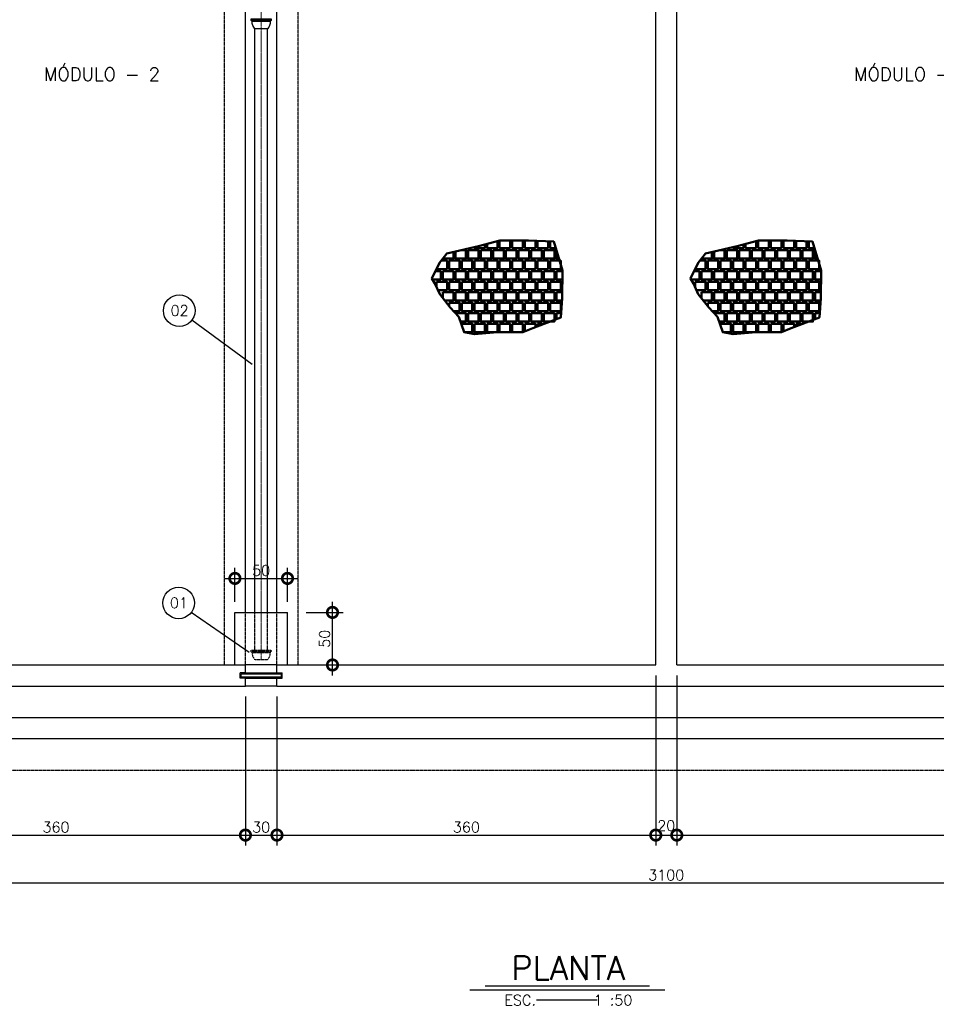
# Model space of a CAD drawing. Header units: millimetres. Extents: x 6229 to 11806, y 8925 to 11505.
# Tile 5 of 12: x 7752 to 8623, y 9293 to 10229. Entities that reach past the tile are written whole.
import ezdxf
from ezdxf.enums import TextEntityAlignment as Align

# ---------------------------------------------------------------- set-up
doc = ezdxf.new("R2010")
doc.units = ezdxf.units.MM
doc.header["$LTSCALE"] = 0.1
doc.header["$MEASUREMENT"] = 0
for name, pattern in [('DASHDOT', [25.4, 12.7, -6.35, 0, -6.35]), ('DASHED', [0.75, 0.5, -0.25]), ('HIDDEN', [9.525, 6.35, -3.175])]:
    doc.linetypes.add(name, pattern=pattern)
doc.layers.get('Defpoints').update_dxf_attribs({"color": 200})
for name, color, linetype, lineweight in [('BAR-EIXOS', 7, 'DASHDOT', 20), ('BAR-PECAS', 2, 'Continuous', 30), ('PAREDE4', 3, 'Continuous', 50)]:
    doc.layers.add(name, color=color, linetype=linetype, lineweight=lineweight)
for name, color, linetype in [('COTAS', 16, 'Continuous'), ('DIM', 7, 'Continuous'), ('ESTRUTURA', 6, 'Continuous'), ('LFINA', 3, 'Continuous'), ('LIMHATRA', 2, 'HIDDEN'), ('PAREDE', 6, 'Continuous'), ('RELAÇÀO', 2, 'Continuous'), ('TEXTO', 2, 'Continuous')]:
    doc.layers.add(name, color=color, linetype=linetype)
doc.styles.add('ROMAND', font='ROMANS.SHX', dxfattribs={"oblique": 15, "height": 800})
doc.styles.add('ROMANS', font='ROMANS.shx')
doc.dimstyles.new('DIM50', dxfattribs={"dimscale": 0, "dimtxt": 10, "dimasz": 20, "dimexe": 10, "dimexo": 10, "dimgap": 2.5, "dimtad": 1, "dimdec": 0, "dimtxsty": 'ROMANS', "dimblk": 'ARCHTICK', "dimblk1": 'DOTSMALL', "dimblk2": 'DOTSMALL', "dimsah": 1, "dimcen": 2.5, "dimdle": 10, "dimclrd": 7, "dimclre": 7, "dimclrt": 2, "dimazin": 0, "dimtfac": 1, "dimtdec": 0, "dimtmove": 2, "dimatfit": 3, "dimldrblk": 'ARCHTICK', "dimfxl": 0, "dimarcsym": 0})

# ---------------------------------------------------------------- blocks, each defined once
blk = doc.blocks.new('_DOTSMALL')
at = {"color": 0, "linetype": 'ByBlock', "const_width": 0.5}
blk.add_lwpolyline([(-0.0625, 0, 1), (0.0625, 0, 1)], format="xyb", close=True, dxfattribs=at)
blk = doc.blocks.new('*D15')
at = {"layer": 'Defpoints', "color": 0}
for p in [(9916.66, 9506.28), (6816.66, 9443.9), (9916.66, 9408.38)]:
    blk.add_point(p, dxfattribs=at)
at = {"layer": 'DIM', "color": 7, "lineweight": -2}
for p, q in [((9916.66, 9496.28), (9916.66, 9398.38)), ((6816.66, 9433.9), (6816.66, 9398.38)), ((6806.66, 9408.38), (9926.66, 9408.38))]:
    blk.add_line(p, q, dxfattribs=at)
at = {"layer": 'DIM', "color": 7, "lineweight": -2, "xscale": 20, "yscale": 20, "zscale": 20, "rotation": 180}
blk.add_blockref('_DOTSMALL', (6816.66, 9408.38), dxfattribs=at)
at = {"layer": 'DIM', "color": 7, "lineweight": -2, "xscale": 20, "yscale": 20, "zscale": 20}
blk.add_blockref('_DOTSMALL', (9916.66, 9408.38), dxfattribs=at)
at = {"layer": 'DIM', "color": 2, "insert": (8366.66, 9415.88), "char_height": 10, "attachment_point": 5, "style": 'ROMANS'}
blk.add_mtext('3100', dxfattribs=at)
blk = doc.blocks.new('_ArchTick')
at = {"layer": 'COTAS', "color": 0, "const_width": 0.15}
blk.add_lwpolyline([(-0.5, -0.5), (0.5, 0.5)], dxfattribs=at)
blk = doc.blocks.new('*D49')
at = {"layer": 'Defpoints', "color": 0}
for p in [(7606.66, 9615.65), (7966.66, 9595.65), (7966.66, 9453.9)]:
    blk.add_point(p, dxfattribs=at)
at = {"layer": 'DIM', "color": 7, "lineweight": -2}
for p, q in [((7606.66, 9605.65), (7606.66, 9443.9)), ((7966.66, 9585.65), (7966.66, 9443.9)), ((7596.66, 9453.9), (7976.66, 9453.9))]:
    blk.add_line(p, q, dxfattribs=at)
at = {"layer": 'DIM', "color": 7, "lineweight": -2, "xscale": 20, "yscale": 20, "zscale": 20, "rotation": 180}
blk.add_blockref('_DOTSMALL', (7606.66, 9453.9), dxfattribs=at)
at = {"layer": 'DIM', "color": 7, "lineweight": -2, "xscale": 20, "yscale": 20, "zscale": 20}
blk.add_blockref('_DOTSMALL', (7966.66, 9453.9), dxfattribs=at)
at = {"layer": 'DIM', "color": 2, "insert": (7786.66, 9461.4), "char_height": 10, "attachment_point": 5, "style": 'ROMANS'}
blk.add_mtext('360', dxfattribs=at)
blk = doc.blocks.new('*D50')
at = {"layer": 'Defpoints', "color": 0}
for p in [(7966.66, 9595.65), (7996.66, 9595.65), (7996.66, 9453.9)]:
    blk.add_point(p, dxfattribs=at)
at = {"layer": 'DIM', "color": 7, "lineweight": -2}
for p, q in [((7966.66, 9585.65), (7966.66, 9443.9)), ((7996.66, 9585.65), (7996.66, 9443.9)), ((7956.66, 9453.9), (8006.66, 9453.9))]:
    blk.add_line(p, q, dxfattribs=at)
at = {"layer": 'DIM', "color": 7, "lineweight": -2, "xscale": 20, "yscale": 20, "zscale": 20, "rotation": 180}
blk.add_blockref('_DOTSMALL', (7966.66, 9453.9), dxfattribs=at)
at = {"layer": 'DIM', "color": 7, "lineweight": -2, "xscale": 20, "yscale": 20, "zscale": 20}
blk.add_blockref('_DOTSMALL', (7996.66, 9453.9), dxfattribs=at)
at = {"layer": 'DIM', "color": 2, "insert": (7981.66, 9461.4), "char_height": 10, "attachment_point": 5, "style": 'ROMANS'}
blk.add_mtext('30', dxfattribs=at)
blk = doc.blocks.new('*D51')
at = {"layer": 'Defpoints', "color": 0}
for p in [(8356.66, 9615.65), (7996.66, 9595.65), (8356.66, 9453.9)]:
    blk.add_point(p, dxfattribs=at)
at = {"layer": 'DIM', "color": 7, "lineweight": -2}
for p, q in [((8356.66, 9605.65), (8356.66, 9443.9)), ((7996.66, 9585.65), (7996.66, 9443.9)), ((7986.66, 9453.9), (8366.66, 9453.9))]:
    blk.add_line(p, q, dxfattribs=at)
at = {"layer": 'DIM', "color": 7, "lineweight": -2, "xscale": 20, "yscale": 20, "zscale": 20, "rotation": 180}
blk.add_blockref('_DOTSMALL', (7996.66, 9453.9), dxfattribs=at)
at = {"layer": 'DIM', "color": 7, "lineweight": -2, "xscale": 20, "yscale": 20, "zscale": 20}
blk.add_blockref('_DOTSMALL', (8356.66, 9453.9), dxfattribs=at)
at = {"layer": 'DIM', "color": 2, "insert": (8176.66, 9461.4), "char_height": 10, "attachment_point": 5, "style": 'ROMANS'}
blk.add_mtext('360', dxfattribs=at)
blk = doc.blocks.new('*D52')
at = {"layer": 'Defpoints', "color": 0}
for p in [(8356.66, 9570.13), (8376.66, 9570.13), (8376.66, 9453.89)]:
    blk.add_point(p, dxfattribs=at)
at = {"layer": 'DIM', "color": 7, "lineweight": -2}
for p, q in [((8356.66, 9560.13), (8356.66, 9443.89)), ((8376.66, 9560.13), (8376.66, 9443.89)), ((8346.66, 9453.89), (8386.66, 9453.89))]:
    blk.add_line(p, q, dxfattribs=at)
at = {"layer": 'DIM', "color": 7, "lineweight": -2, "xscale": 20, "yscale": 20, "zscale": 20, "rotation": 180}
blk.add_blockref('_DOTSMALL', (8356.66, 9453.89), dxfattribs=at)
at = {"layer": 'DIM', "color": 7, "lineweight": -2, "xscale": 20, "yscale": 20, "zscale": 20}
blk.add_blockref('_DOTSMALL', (8376.66, 9453.89), dxfattribs=at)
at = {"layer": 'DIM', "color": 2, "insert": (8366.66, 9462.8), "char_height": 10, "attachment_point": 5, "style": 'ROMANS'}
blk.add_mtext('20', dxfattribs=at)
blk = doc.blocks.new('*D53')
at = {"layer": 'Defpoints', "color": 0}
for p in [(8376.66, 9615.65), (9126.66, 9615.65), (9126.66, 9453.9)]:
    blk.add_point(p, dxfattribs=at)
at = {"layer": 'DIM', "color": 7, "lineweight": -2}
for p, q in [((8376.66, 9605.65), (8376.66, 9443.9)), ((9126.66, 9605.65), (9126.66, 9443.9)), ((8366.66, 9453.9), (9136.66, 9453.9))]:
    blk.add_line(p, q, dxfattribs=at)
at = {"layer": 'DIM', "color": 7, "lineweight": -2, "xscale": 20, "yscale": 20, "zscale": 20, "rotation": 180}
blk.add_blockref('_DOTSMALL', (8376.66, 9453.9), dxfattribs=at)
at = {"layer": 'DIM', "color": 7, "lineweight": -2, "xscale": 20, "yscale": 20, "zscale": 20}
blk.add_blockref('_DOTSMALL', (9126.66, 9453.9), dxfattribs=at)
at = {"layer": 'DIM', "color": 2, "insert": (8751.66, 9461.4), "char_height": 10, "attachment_point": 5, "style": 'ROMANS'}
blk.add_mtext('750', dxfattribs=at)
blk = doc.blocks.new('*D66')
at = {"layer": 'Defpoints', "color": 0}
for p in [(8014.56, 9665.65), (8049.42, 9665.65), (8014.56, 9615.65)]:
    blk.add_point(p, dxfattribs=at)
at = {"layer": 'DIM', "color": 7, "lineweight": -2}
for p, q in [((8049.42, 9605.65), (8049.42, 9675.65)), ((8024.56, 9665.65), (8059.42, 9665.65)), ((8024.56, 9615.65), (8059.42, 9615.65))]:
    blk.add_line(p, q, dxfattribs=at)
at = {"layer": 'DIM', "color": 7, "lineweight": -2, "xscale": 20, "yscale": 20, "zscale": 20}
for p, rotation in [((8049.42, 9665.65), 90), ((8049.42, 9615.65), 270)]:
    blk.add_blockref('_DOTSMALL', p, dxfattribs=dict(at, rotation=rotation))
at = {"layer": 'DIM', "color": 2, "insert": (8041.92, 9640.65), "char_height": 10, "attachment_point": 5, "rotation": 90, "style": 'ROMANS'}
blk.add_mtext('50', dxfattribs=at)
blk = doc.blocks.new('*D67')
at = {"layer": 'Defpoints', "color": 0}
for p in [(8006.66, 9697.97), (7956.66, 9665.65), (8006.66, 9665.65)]:
    blk.add_point(p, dxfattribs=at)
at = {"layer": 'DIM', "color": 7, "lineweight": -2}
for p, q in [((7956.66, 9675.65), (7956.66, 9707.97)), ((8006.66, 9675.65), (8006.66, 9707.97)), ((7946.66, 9697.97), (8016.66, 9697.97))]:
    blk.add_line(p, q, dxfattribs=at)
at = {"layer": 'DIM', "color": 7, "lineweight": -2, "xscale": 20, "yscale": 20, "zscale": 20, "rotation": 180}
blk.add_blockref('_DOTSMALL', (7956.66, 9697.97), dxfattribs=at)
at = {"layer": 'DIM', "color": 7, "lineweight": -2, "xscale": 20, "yscale": 20, "zscale": 20}
blk.add_blockref('_DOTSMALL', (8006.66, 9697.97), dxfattribs=at)
at = {"layer": 'DIM', "color": 2, "insert": (7981.66, 9705.47), "char_height": 10, "attachment_point": 5, "style": 'ROMANS'}
blk.add_mtext('50', dxfattribs=at)

msp = doc.modelspace()

# ---------------------------------------------------------------- linework, layer by layer
at = {"layer": 'BAR-EIXOS', "ltscale": 0.1}
for p, q in [((7981.66, 10220.65), (7981.66, 10820.65)), ((7981.66, 9620.65), (7981.66, 10220.65))]:
    msp.add_line(p, q, dxfattribs=at)
at = {"layer": 'BAR-EIXOS'}
for q in [(7981.66, 9630.45), (7981.66, 9629.85)]:
    msp.add_line((7981.66, 9620.65), q, dxfattribs=at)
at = {"layer": 'BAR-PECAS'}
for p, q in [((7991.11, 10228.33), (7972.21, 10228.33)), ((7990.27, 10227.49), (7973.05, 10227.49)), ((7975.76, 9665.65), (7975.76, 10220.65)), ((7987.56, 9665.65), (7987.56, 10220.65))]:
    msp.add_line(p, q, dxfattribs=at)
at = {"layer": 'BAR-PECAS', "linetype": 'DASHED'}
for p, q in [((7975.76, 9630.1), (7975.76, 9665.65)), ((7987.56, 9630.1), (7987.56, 9665.65)), ((7991.11, 9628.08), (7972.21, 9628.08)), ((7990.27, 9627.24), (7973.05, 9627.24))]:
    msp.add_line(p, q, dxfattribs=at)
at = {"layer": 'BAR-PECAS'}
msp.add_lwpolyline([(7975.76, 10220.65, -0.214214), (7973.05, 10227.49), (7972.21, 10228.33), (7972.21, 10230.1), (7991.11, 10230.1), (7991.11, 10228.33), (7990.27, 10227.49, -0.214214), (7987.56, 10220.65)], format="xyb", close=True, dxfattribs=at)
at = {"layer": 'BAR-PECAS', "linetype": 'DASHED'}
msp.add_lwpolyline([(7975.76, 9620.65, -0.214214), (7973.05, 9627.24), (7972.21, 9628.08), (7972.21, 9629.85), (7991.11, 9629.85), (7991.11, 9628.08), (7990.27, 9627.24, -0.214214), (7987.56, 9620.65)], format="xyb", close=True, dxfattribs=at)
at = {"layer": 'ESTRUTURA', "color": 3}
for p, q in [((7966.66, 9665.65), (7966.66, 11115.65)), ((7996.66, 9665.65), (7996.66, 11115.65))]:
    msp.add_line(p, q, dxfattribs=at)
at = {"layer": 'ESTRUTURA'}
for p, q in [((8356.66, 9615.65), (8356.66, 11115.65)), ((8376.66, 9615.65), (8376.66, 11115.65)), ((7606.66, 9615.65), (7966.66, 9615.65)), ((7966.66, 9608.15), (7966.66, 9615.65)), ((7996.66, 9608.15), (7996.66, 9615.65)), ((7996.66, 9615.65), (8356.66, 9615.65)), ((8376.66, 9615.65), (8736.66, 9615.65)), ((7961.66, 9603.15), (7961.66, 9608.15)), ((7966.66, 9608.15), (7961.66, 9608.15)), ((7996.66, 9608.15), (8001.66, 9608.15)), ((8001.66, 9603.15), (8001.66, 9608.15)), ((7966.66, 9603.15), (7961.66, 9603.15)), ((7966.66, 9595.65), (7966.66, 9603.15)), ((7996.66, 9595.65), (7996.66, 9603.15)), ((7996.66, 9603.15), (8001.66, 9603.15)), ((7226.66, 9595.65), (7966.66, 9595.65)), ((7996.66, 9595.65), (8736.66, 9595.65)), ((7186.66, 9565.65), (9896.66, 9565.65)), ((7166.66, 9545.65), (9916.66, 9545.65))]:
    msp.add_line(p, q, dxfattribs=at)
at = {"layer": 'ESTRUTURA', "color": 8}
for p, q in [((7956.66, 9615.65), (7956.66, 9665.65)), ((7956.66, 9665.65), (8006.66, 9665.65)), ((8006.66, 9615.65), (8006.66, 9665.65))]:
    msp.add_line(p, q, dxfattribs=at)
at = {"layer": 'ESTRUTURA', "color": 9}
for p, q in [((7996.66, 9615.65), (7966.66, 9615.65)), ((7996.66, 9595.65), (7966.66, 9595.65))]:
    msp.add_line(p, q, dxfattribs=at)
at = {"layer": 'LFINA'}
msp.add_lwpolyline([(8000.66, 9604.15), (7962.66, 9604.15), (7962.66, 9607.15), (8000.66, 9607.15)], close=True, dxfattribs=at)
at = {"layer": 'LIMHATRA', "color": 3, "linetype": 'HIDDEN', "ltscale": 0.05}
for p, q in [((7946.66, 9615.65), (7946.66, 11115.65)), ((8016.66, 9615.65), (8016.66, 11115.65))]:
    msp.add_line(p, q, dxfattribs=at)
at = {"layer": 'LIMHATRA', "color": 3, "linetype": 'HIDDEN', "ltscale": 0.1}
for p, q in [((7966.66, 9615.65), (7966.66, 9665.65)), ((7996.66, 9615.65), (7996.66, 9665.65))]:
    msp.add_line(p, q, dxfattribs=at)
at = {"layer": 'LIMHATRA', "linetype": 'HIDDEN', "ltscale": 0.05}
msp.add_line((7136.66, 9515.65), (9946.66, 9515.65), dxfattribs=at)
at = {"layer": 'PAREDE', "color": 9}
for p, q in [((7966.66, 9608.15), (7996.66, 9608.15)), ((7966.66, 9603.15), (7996.66, 9603.15))]:
    msp.add_line(p, q, dxfattribs=at)
at = {"layer": 'PAREDE4'}
for p, q in [((8158.29, 9992.09), (8148.29, 9992.09)), ((8404.09, 9992.09), (8394.09, 9992.09))]:
    msp.add_line(p, q, dxfattribs=at)
at = {"layer": 'PAREDE4', "color": 7}
for points in [[(8239.69, 9936.01), (8266.48, 9946.09), (8267.63, 9964.3), (8268.1, 9990.6), (8259.77, 10018.26), (8235.86, 10019.41), (8208.49, 10019.22), (8188.21, 10013.91), (8158.05, 10006.93), (8151.07, 9998.11), (8143.87, 9983.14), (8146.78, 9978.28), (8151.33, 9968.23), (8161.38, 9955.59), (8169.49, 9946.84), (8174.51, 9932.09), (8184.37, 9930.17), (8206.29, 9932.09), (8230.29, 9932.09)], [(8485.48, 9936.01), (8512.27, 9946.09), (8513.43, 9964.3), (8513.9, 9990.6), (8505.57, 10018.26), (8481.66, 10019.41), (8454.29, 10019.22), (8434, 10013.91), (8403.85, 10006.93), (8396.87, 9998.11), (8389.66, 9983.14), (8392.58, 9978.28), (8397.12, 9968.23), (8407.18, 9955.59), (8415.29, 9946.84), (8420.31, 9932.09), (8430.17, 9930.17), (8452.09, 9932.09), (8476.09, 9932.09)]]:
    msp.add_lwpolyline(points, close=True, dxfattribs=at)
at = {"layer": 'PAREDE4'}
for points in [[(8196.29, 10016.03), (8196.29, 10012.09), (8206.29, 10012.09), (8206.29, 10018.64)], [(8208.29, 10019.17), (8208.29, 10012.09), (8218.29, 10012.09), (8218.29, 10019.29)], [(8220.29, 10019.3), (8220.29, 10012.09), (8230.29, 10012.09), (8230.29, 10019.37)], [(8232.29, 10019.39), (8232.29, 10012.09), (8242.29, 10012.09), (8242.29, 10019.1)], [(8244.29, 10019), (8244.29, 10012.09), (8254.29, 10012.09), (8254.29, 10018.52)], [(8256.29, 10018.42), (8256.29, 10012.09), (8261.63, 10012.09)], [(8442.09, 10016.03), (8442.09, 10012.09), (8452.09, 10012.09), (8452.09, 10018.64)], [(8454.09, 10019.17), (8454.09, 10012.09), (8464.09, 10012.09), (8464.09, 10019.29)], [(8466.09, 10019.3), (8466.09, 10012.09), (8476.09, 10012.09), (8476.09, 10019.37)], [(8478.09, 10019.39), (8478.09, 10012.09), (8488.09, 10012.09), (8488.09, 10019.1)], [(8490.09, 10019), (8490.09, 10012.09), (8500.09, 10012.09), (8500.09, 10018.52)], [(8502.09, 10018.42), (8502.09, 10012.09), (8507.42, 10012.09)], [(8154.29, 10002.18), (8154.29, 10002.09), (8164.29, 10002.09), (8164.29, 10008.37)], [(8166.29, 10008.84), (8166.29, 10002.09), (8176.29, 10002.09), (8176.29, 10010.09), (8171.7, 10010.09)], [(8178.29, 10010.09), (8178.29, 10002.09), (8188.29, 10002.09), (8188.29, 10010.09), (8178.29, 10010.09)], [(8184.29, 10013.01), (8184.29, 10012.09), (8194.29, 10012.09), (8194.29, 10015.5)], [(8190.29, 10010.09), (8190.29, 10002.09), (8200.29, 10002.09), (8200.29, 10010.09), (8190.29, 10010.09)], [(8202.29, 10010.09), (8202.29, 10002.09), (8212.29, 10002.09), (8212.29, 10010.09), (8202.29, 10010.09)], [(8214.29, 10010.09), (8214.29, 10002.09), (8224.29, 10002.09), (8224.29, 10010.09), (8214.29, 10010.09)], [(8226.29, 10010.09), (8226.29, 10002.09), (8236.29, 10002.09), (8236.29, 10010.09), (8226.29, 10010.09)], [(8238.29, 10010.09), (8238.29, 10002.09), (8248.29, 10002.09), (8248.29, 10010.09), (8238.29, 10010.09)], [(8250.29, 10010.09), (8250.29, 10002.09), (8260.29, 10002.09), (8260.29, 10010.09), (8250.29, 10010.09)], [(8262.29, 10010.09), (8262.29, 10002.09), (8264.64, 10002.09)], [(8400.09, 10002.18), (8400.09, 10002.09), (8410.09, 10002.09), (8410.09, 10008.37)], [(8412.09, 10008.84), (8412.09, 10002.09), (8422.09, 10002.09), (8422.09, 10010.09), (8417.49, 10010.09)], [(8424.09, 10010.09), (8424.09, 10002.09), (8434.09, 10002.09), (8434.09, 10010.09), (8424.09, 10010.09)], [(8430.09, 10013.01), (8430.09, 10012.09), (8440.09, 10012.09), (8440.09, 10015.5)], [(8436.09, 10010.09), (8436.09, 10002.09), (8446.09, 10002.09), (8446.09, 10010.09), (8436.09, 10010.09)], [(8448.09, 10010.09), (8448.09, 10002.09), (8458.09, 10002.09), (8458.09, 10010.09), (8448.09, 10010.09)], [(8460.09, 10010.09), (8460.09, 10002.09), (8470.09, 10002.09), (8470.09, 10010.09), (8460.09, 10010.09)], [(8472.09, 10010.09), (8472.09, 10002.09), (8482.09, 10002.09), (8482.09, 10010.09), (8472.09, 10010.09)], [(8484.09, 10010.09), (8484.09, 10002.09), (8494.09, 10002.09), (8494.09, 10010.09), (8484.09, 10010.09)], [(8496.09, 10010.09), (8496.09, 10002.09), (8506.09, 10002.09), (8506.09, 10010.09), (8496.09, 10010.09)], [(8508.09, 10010.09), (8508.09, 10002.09), (8510.44, 10002.09)], [(8148.29, 9992.34), (8148.29, 9992.09), (8158.29, 9992.09), (8158.29, 10000.09), (8152.64, 10000.09)], [(8160.29, 10000.09), (8160.29, 9992.09), (8170.29, 9992.09), (8170.29, 10000.09), (8160.29, 10000.09)], [(8172.29, 10000.09), (8172.29, 9992.09), (8182.29, 9992.09), (8182.29, 10000.09), (8172.29, 10000.09)], [(8184.29, 10000.09), (8184.29, 9992.09), (8194.29, 9992.09), (8194.29, 10000.09), (8184.29, 10000.09)], [(8196.29, 10000.09), (8196.29, 9992.09), (8206.29, 9992.09), (8206.29, 10000.09), (8196.29, 10000.09)], [(8208.29, 10000.09), (8208.29, 9992.09), (8218.29, 9992.09), (8218.29, 10000.09), (8208.29, 10000.09)], [(8220.29, 10000.09), (8220.29, 9992.09), (8230.29, 9992.09), (8230.29, 10000.09), (8220.29, 10000.09)], [(8232.29, 10000.09), (8232.29, 9992.09), (8242.29, 9992.09), (8242.29, 10000.09), (8232.29, 10000.09)], [(8244.29, 10000.09), (8244.29, 9992.09), (8254.29, 9992.09), (8254.29, 10000.09), (8244.29, 10000.09)], [(8256.29, 10000.09), (8256.29, 9992.09), (8266.29, 9992.09), (8266.29, 10000.09), (8256.29, 10000.09)], [(8394.09, 9992.34), (8394.09, 9992.09), (8404.09, 9992.09), (8404.09, 10000.09), (8398.43, 10000.09)], [(8406.09, 10000.09), (8406.09, 9992.09), (8416.09, 9992.09), (8416.09, 10000.09), (8406.09, 10000.09)], [(8418.09, 10000.09), (8418.09, 9992.09), (8428.09, 9992.09), (8428.09, 10000.09), (8418.09, 10000.09)], [(8430.09, 10000.09), (8430.09, 9992.09), (8440.09, 9992.09), (8440.09, 10000.09), (8430.09, 10000.09)], [(8442.09, 10000.09), (8442.09, 9992.09), (8452.09, 9992.09), (8452.09, 10000.09), (8442.09, 10000.09)], [(8454.09, 10000.09), (8454.09, 9992.09), (8464.09, 9992.09), (8464.09, 10000.09), (8454.09, 10000.09)], [(8466.09, 10000.09), (8466.09, 9992.09), (8476.09, 9992.09), (8476.09, 10000.09), (8466.09, 10000.09)], [(8478.09, 10000.09), (8478.09, 9992.09), (8488.09, 9992.09), (8488.09, 10000.09), (8478.09, 10000.09)], [(8490.09, 10000.09), (8490.09, 9992.09), (8500.09, 9992.09), (8500.09, 10000.09), (8490.09, 10000.09)], [(8502.09, 10000.09), (8502.09, 9992.09), (8512.09, 9992.09), (8512.09, 10000.09), (8502.09, 10000.09)], [(8144.5, 9982.09), (8152.29, 9982.09), (8152.29, 9990.09), (8147.21, 9990.09)], [(8154.29, 9990.09), (8154.29, 9982.09), (8164.29, 9982.09), (8164.29, 9990.09), (8154.29, 9990.09)], [(8166.29, 9990.09), (8166.29, 9982.09), (8176.29, 9982.09), (8176.29, 9990.09), (8166.29, 9990.09)], [(8178.29, 9990.09), (8178.29, 9982.09), (8188.29, 9982.09), (8188.29, 9990.09), (8178.29, 9990.09)], [(8190.29, 9990.09), (8190.29, 9982.09), (8200.29, 9982.09), (8200.29, 9990.09), (8190.29, 9990.09)], [(8202.29, 9990.09), (8202.29, 9982.09), (8212.29, 9982.09), (8212.29, 9990.09), (8202.29, 9990.09)], [(8214.29, 9990.09), (8214.29, 9982.09), (8224.29, 9982.09), (8224.29, 9990.09), (8214.29, 9990.09)], [(8226.29, 9990.09), (8226.29, 9982.09), (8236.29, 9982.09), (8236.29, 9990.09), (8226.29, 9990.09)], [(8238.29, 9990.09), (8238.29, 9982.09), (8248.29, 9982.09), (8248.29, 9990.09), (8238.29, 9990.09)], [(8250.29, 9990.09), (8250.29, 9982.09), (8260.29, 9982.09), (8260.29, 9990.09), (8250.29, 9990.09)], [(8262.29, 9990.09), (8262.29, 9982.09), (8267.95, 9982.09)], [(8268.09, 9990.09), (8262.29, 9990.09)], [(8390.29, 9982.09), (8398.09, 9982.09), (8398.09, 9990.09), (8393.01, 9990.09)], [(8400.09, 9990.09), (8400.09, 9982.09), (8410.09, 9982.09), (8410.09, 9990.09), (8400.09, 9990.09)], [(8412.09, 9990.09), (8412.09, 9982.09), (8422.09, 9982.09), (8422.09, 9990.09), (8412.09, 9990.09)], [(8424.09, 9990.09), (8424.09, 9982.09), (8434.09, 9982.09), (8434.09, 9990.09), (8424.09, 9990.09)], [(8436.09, 9990.09), (8436.09, 9982.09), (8446.09, 9982.09), (8446.09, 9990.09), (8436.09, 9990.09)], [(8448.09, 9990.09), (8448.09, 9982.09), (8458.09, 9982.09), (8458.09, 9990.09), (8448.09, 9990.09)], [(8460.09, 9990.09), (8460.09, 9982.09), (8470.09, 9982.09), (8470.09, 9990.09), (8460.09, 9990.09)], [(8472.09, 9990.09), (8472.09, 9982.09), (8482.09, 9982.09), (8482.09, 9990.09), (8472.09, 9990.09)], [(8484.09, 9990.09), (8484.09, 9982.09), (8494.09, 9982.09), (8494.09, 9990.09), (8484.09, 9990.09)], [(8496.09, 9990.09), (8496.09, 9982.09), (8506.09, 9982.09), (8506.09, 9990.09), (8496.09, 9990.09)], [(8508.09, 9990.09), (8508.09, 9982.09), (8513.75, 9982.09)], [(8513.89, 9990.09), (8508.09, 9990.09)], [(8148.29, 9980.09), (8148.29, 9974.94)], [(8149.58, 9972.09), (8158.29, 9972.09), (8158.29, 9980.09), (8148.29, 9980.09)], [(8160.29, 9980.09), (8160.29, 9972.09), (8170.29, 9972.09), (8170.29, 9980.09), (8160.29, 9980.09)], [(8172.29, 9980.09), (8172.29, 9972.09), (8182.29, 9972.09), (8182.29, 9980.09), (8172.29, 9980.09)], [(8184.29, 9980.09), (8184.29, 9972.09), (8194.29, 9972.09), (8194.29, 9980.09), (8184.29, 9980.09)], [(8196.29, 9980.09), (8196.29, 9972.09), (8206.29, 9972.09), (8206.29, 9980.09), (8196.29, 9980.09)], [(8208.29, 9980.09), (8208.29, 9972.09), (8218.29, 9972.09), (8218.29, 9980.09), (8208.29, 9980.09)], [(8220.29, 9980.09), (8220.29, 9972.09), (8230.29, 9972.09), (8230.29, 9980.09), (8220.29, 9980.09)], [(8232.29, 9980.09), (8232.29, 9972.09), (8242.29, 9972.09), (8242.29, 9980.09), (8232.29, 9980.09)], [(8244.29, 9980.09), (8244.29, 9972.09), (8254.29, 9972.09), (8254.29, 9980.09), (8244.29, 9980.09)], [(8256.29, 9980.09), (8256.29, 9972.09), (8266.29, 9972.09), (8266.29, 9980.09), (8256.29, 9980.09)], [(8394.09, 9980.09), (8394.09, 9974.94)], [(8395.38, 9972.09), (8404.09, 9972.09), (8404.09, 9980.09), (8394.09, 9980.09)], [(8406.09, 9980.09), (8406.09, 9972.09), (8416.09, 9972.09), (8416.09, 9980.09), (8406.09, 9980.09)], [(8418.09, 9980.09), (8418.09, 9972.09), (8428.09, 9972.09), (8428.09, 9980.09), (8418.09, 9980.09)], [(8430.09, 9980.09), (8430.09, 9972.09), (8440.09, 9972.09), (8440.09, 9980.09), (8430.09, 9980.09)], [(8442.09, 9980.09), (8442.09, 9972.09), (8452.09, 9972.09), (8452.09, 9980.09), (8442.09, 9980.09)], [(8454.09, 9980.09), (8454.09, 9972.09), (8464.09, 9972.09), (8464.09, 9980.09), (8454.09, 9980.09)], [(8466.09, 9980.09), (8466.09, 9972.09), (8476.09, 9972.09), (8476.09, 9980.09), (8466.09, 9980.09)], [(8478.09, 9980.09), (8478.09, 9972.09), (8488.09, 9972.09), (8488.09, 9980.09), (8478.09, 9980.09)], [(8490.09, 9980.09), (8490.09, 9972.09), (8500.09, 9972.09), (8500.09, 9980.09), (8490.09, 9980.09)], [(8502.09, 9980.09), (8502.09, 9972.09), (8512.09, 9972.09), (8512.09, 9980.09), (8502.09, 9980.09)], [(8154.29, 9970.09), (8154.29, 9964.5)], [(8156.21, 9962.09), (8164.29, 9962.09), (8164.29, 9970.09), (8154.29, 9970.09)], [(8166.29, 9970.09), (8166.29, 9962.09), (8176.29, 9962.09), (8176.29, 9970.09), (8166.29, 9970.09)], [(8178.29, 9970.09), (8178.29, 9962.09), (8188.29, 9962.09), (8188.29, 9970.09), (8178.29, 9970.09)], [(8190.29, 9970.09), (8190.29, 9962.09), (8200.29, 9962.09), (8200.29, 9970.09), (8190.29, 9970.09)], [(8202.29, 9970.09), (8202.29, 9962.09), (8212.29, 9962.09), (8212.29, 9970.09), (8202.29, 9970.09)], [(8214.29, 9970.09), (8214.29, 9962.09), (8224.29, 9962.09), (8224.29, 9970.09), (8214.29, 9970.09)], [(8226.29, 9970.09), (8226.29, 9962.09), (8236.29, 9962.09), (8236.29, 9970.09), (8226.29, 9970.09)], [(8238.29, 9970.09), (8238.29, 9962.09), (8248.29, 9962.09), (8248.29, 9970.09), (8238.29, 9970.09)], [(8250.29, 9970.09), (8250.29, 9962.09), (8260.29, 9962.09), (8260.29, 9970.09), (8250.29, 9970.09)], [(8262.29, 9970.09), (8262.29, 9962.09), (8267.49, 9962.09)], [(8267.73, 9970.09), (8262.29, 9970.09)], [(8400.09, 9970.09), (8400.09, 9964.5)], [(8402.01, 9962.09), (8410.09, 9962.09), (8410.09, 9970.09), (8400.09, 9970.09)], [(8412.09, 9970.09), (8412.09, 9962.09), (8422.09, 9962.09), (8422.09, 9970.09), (8412.09, 9970.09)], [(8424.09, 9970.09), (8424.09, 9962.09), (8434.09, 9962.09), (8434.09, 9970.09), (8424.09, 9970.09)], [(8436.09, 9970.09), (8436.09, 9962.09), (8446.09, 9962.09), (8446.09, 9970.09), (8436.09, 9970.09)], [(8448.09, 9970.09), (8448.09, 9962.09), (8458.09, 9962.09), (8458.09, 9970.09), (8448.09, 9970.09)], [(8460.09, 9970.09), (8460.09, 9962.09), (8470.09, 9962.09), (8470.09, 9970.09), (8460.09, 9970.09)], [(8472.09, 9970.09), (8472.09, 9962.09), (8482.09, 9962.09), (8482.09, 9970.09), (8472.09, 9970.09)], [(8484.09, 9970.09), (8484.09, 9962.09), (8494.09, 9962.09), (8494.09, 9970.09), (8484.09, 9970.09)], [(8496.09, 9970.09), (8496.09, 9962.09), (8506.09, 9962.09), (8506.09, 9970.09), (8496.09, 9970.09)], [(8508.09, 9970.09), (8508.09, 9962.09), (8513.29, 9962.09)], [(8513.53, 9970.09), (8508.09, 9970.09)], [(8160.29, 9960.09), (8160.29, 9956.96)], [(8164.62, 9952.09), (8170.29, 9952.09), (8170.29, 9960.09), (8160.29, 9960.09)], [(8172.29, 9960.09), (8172.29, 9952.09), (8182.29, 9952.09), (8182.29, 9960.09), (8172.29, 9960.09)], [(8184.29, 9960.09), (8184.29, 9952.09), (8194.29, 9952.09), (8194.29, 9960.09), (8184.29, 9960.09)], [(8196.29, 9960.09), (8196.29, 9952.09), (8206.29, 9952.09), (8206.29, 9960.09), (8196.29, 9960.09)], [(8208.29, 9960.09), (8208.29, 9952.09), (8218.29, 9952.09), (8218.29, 9960.09), (8208.29, 9960.09)], [(8220.29, 9960.09), (8220.29, 9952.09), (8230.29, 9952.09), (8230.29, 9960.09), (8220.29, 9960.09)], [(8232.29, 9960.09), (8232.29, 9952.09), (8242.29, 9952.09), (8242.29, 9960.09), (8232.29, 9960.09)], [(8244.29, 9960.09), (8244.29, 9952.09), (8254.29, 9952.09), (8254.29, 9960.09), (8244.29, 9960.09)], [(8256.29, 9960.09), (8256.29, 9952.09), (8266.29, 9952.09), (8266.29, 9960.09), (8256.29, 9960.09)], [(8406.09, 9960.09), (8406.09, 9956.96)], [(8410.42, 9952.09), (8416.09, 9952.09), (8416.09, 9960.09), (8406.09, 9960.09)], [(8418.09, 9960.09), (8418.09, 9952.09), (8428.09, 9952.09), (8428.09, 9960.09), (8418.09, 9960.09)], [(8430.09, 9960.09), (8430.09, 9952.09), (8440.09, 9952.09), (8440.09, 9960.09), (8430.09, 9960.09)], [(8442.09, 9960.09), (8442.09, 9952.09), (8452.09, 9952.09), (8452.09, 9960.09), (8442.09, 9960.09)], [(8454.09, 9960.09), (8454.09, 9952.09), (8464.09, 9952.09), (8464.09, 9960.09), (8454.09, 9960.09)], [(8466.09, 9960.09), (8466.09, 9952.09), (8476.09, 9952.09), (8476.09, 9960.09), (8466.09, 9960.09)], [(8478.09, 9960.09), (8478.09, 9952.09), (8488.09, 9952.09), (8488.09, 9960.09), (8478.09, 9960.09)], [(8490.09, 9960.09), (8490.09, 9952.09), (8500.09, 9952.09), (8500.09, 9960.09), (8490.09, 9960.09)], [(8502.09, 9960.09), (8502.09, 9952.09), (8512.09, 9952.09), (8512.09, 9960.09), (8502.09, 9960.09)], [(8171.11, 9942.09), (8176.29, 9942.09), (8176.29, 9950.09), (8166.29, 9950.09)], [(8178.29, 9950.09), (8178.29, 9942.09), (8188.29, 9942.09), (8188.29, 9950.09), (8178.29, 9950.09)], [(8190.29, 9950.09), (8190.29, 9942.09), (8200.29, 9942.09), (8200.29, 9950.09), (8190.29, 9950.09)], [(8202.29, 9950.09), (8202.29, 9942.09), (8212.29, 9942.09), (8212.29, 9950.09), (8202.29, 9950.09)], [(8214.29, 9950.09), (8214.29, 9942.09), (8224.29, 9942.09), (8224.29, 9950.09), (8214.29, 9950.09)], [(8226.29, 9950.09), (8226.29, 9942.09), (8236.29, 9942.09), (8236.29, 9950.09), (8226.29, 9950.09)], [(8238.29, 9950.09), (8238.29, 9942.09), (8248.29, 9942.09), (8248.29, 9950.09), (8238.29, 9950.09)], [(8250.29, 9950.09), (8250.29, 9942.09), (8260.29, 9942.09), (8260.29, 9950.09), (8250.29, 9950.09)], [(8262.29, 9950.09), (8262.29, 9944.51)], [(8266.73, 9950.09), (8262.29, 9950.09)], [(8416.9, 9942.09), (8422.09, 9942.09), (8422.09, 9950.09), (8412.09, 9950.09)], [(8424.09, 9950.09), (8424.09, 9942.09), (8434.09, 9942.09), (8434.09, 9950.09), (8424.09, 9950.09)], [(8436.09, 9950.09), (8436.09, 9942.09), (8446.09, 9942.09), (8446.09, 9950.09), (8436.09, 9950.09)], [(8448.09, 9950.09), (8448.09, 9942.09), (8458.09, 9942.09), (8458.09, 9950.09), (8448.09, 9950.09)], [(8460.09, 9950.09), (8460.09, 9942.09), (8470.09, 9942.09), (8470.09, 9950.09), (8460.09, 9950.09)], [(8472.09, 9950.09), (8472.09, 9942.09), (8482.09, 9942.09), (8482.09, 9950.09), (8472.09, 9950.09)], [(8484.09, 9950.09), (8484.09, 9942.09), (8494.09, 9942.09), (8494.09, 9950.09), (8484.09, 9950.09)], [(8496.09, 9950.09), (8496.09, 9942.09), (8506.09, 9942.09), (8506.09, 9950.09), (8496.09, 9950.09)], [(8508.09, 9950.09), (8508.09, 9944.51)], [(8512.53, 9950.09), (8508.09, 9950.09)], [(8172.29, 9940.09), (8172.29, 9938.61)], [(8174.51, 9932.09), (8182.29, 9932.09), (8182.29, 9940.09), (8172.29, 9940.09)], [(8184.29, 9940.09), (8184.29, 9932.09), (8194.29, 9932.09), (8194.29, 9940.09), (8184.29, 9940.09)], [(8196.29, 9940.09), (8196.29, 9932.09), (8206.29, 9932.09), (8206.29, 9940.09), (8196.29, 9940.09)], [(8208.29, 9940.09), (8208.29, 9932.09), (8218.29, 9932.09), (8218.29, 9940.09), (8208.29, 9940.09)], [(8220.29, 9940.09), (8220.29, 9932.09), (8230.29, 9932.09), (8230.29, 9940.09), (8220.29, 9940.09)], [(8232.29, 9940.09), (8232.29, 9932.92)], [(8242.29, 9936.99), (8242.29, 9940.09), (8232.29, 9940.09)], [(8244.29, 9940.09), (8244.29, 9937.74)], [(8250.53, 9940.09), (8244.29, 9940.09)], [(8418.09, 9940.09), (8418.09, 9938.61)], [(8420.31, 9932.09), (8428.09, 9932.09), (8428.09, 9940.09), (8418.09, 9940.09)], [(8430.09, 9940.09), (8430.09, 9932.09), (8440.09, 9932.09), (8440.09, 9940.09), (8430.09, 9940.09)], [(8442.09, 9940.09), (8442.09, 9932.09), (8452.09, 9932.09), (8452.09, 9940.09), (8442.09, 9940.09)], [(8454.09, 9940.09), (8454.09, 9932.09), (8464.09, 9932.09), (8464.09, 9940.09), (8454.09, 9940.09)], [(8466.09, 9940.09), (8466.09, 9932.09), (8476.09, 9932.09), (8476.09, 9940.09), (8466.09, 9940.09)], [(8478.09, 9940.09), (8478.09, 9932.92)], [(8488.09, 9936.99), (8488.09, 9940.09), (8478.09, 9940.09)], [(8490.09, 9940.09), (8490.09, 9937.74)], [(8496.33, 9940.09), (8490.09, 9940.09)]]:
    msp.add_lwpolyline(points, dxfattribs=at)
at = {"layer": 'RELAÇÀO', "color": 3}
for p, q in [((7915.84, 9943.73), (7973.16, 9901.54)), ((7915.25, 9665.78), (7970.37, 9627.77))]:
    msp.add_line(p, q, dxfattribs=at)
for centre in [(7903.75, 9952.63), (7903.15, 9674.68)]:
    msp.add_circle(centre, 15.01, dxfattribs=at)
at = {"layer": 'TEXTO', "color": 7, "ltscale": 0.3}
msp.add_line((8179.91, 9306.74), (8365.44, 9306.74), dxfattribs=at)
at = {"layer": 'TEXTO', "color": 6, "ltscale": 0.3}
msp.add_line((8194.65, 9310.71), (8350.7, 9310.71), dxfattribs=at)
at = {"layer": 'TEXTO', "ltscale": 0.3}
msp.add_line((8300.94, 9296.89), (8243.19, 9296.89), dxfattribs=at)

# ---------------------------------------------------------------- texts
at = {"layer": 'RELAÇÀO', "style": 'ROMANS'}
for s, p in [('02', (7904.12, 9952.63)), ('01', (7903.52, 9674.68))]:
    msp.add_text(s, height=10, dxfattribs=at).set_placement(p, align=Align.MIDDLE)
at = {"layer": 'TEXTO', "color": 4, "lineweight": -3, "style": 'ROMANS'}
for s, p in [('MÓDULO - 2', (7775.1, 10171.16)), ('MÓDULO - 3', (8545.1, 10171.16))]:
    msp.add_text(s, height=12.5, rotation=0, dxfattribs=at).set_placement(p)
at = {"layer": 'TEXTO', "color": 5, "ltscale": 0.3, "style": 'ROMAND'}
msp.add_text('PLANTA', height=22.5, rotation=360, dxfattribs=at).set_placement((8273.46, 9327.64), align=Align.MIDDLE)
at = {"layer": 'TEXTO', "ltscale": 0.3, "style": 'ROMANS'}
msp.add_text('ESC.       1 :50', height=10, rotation=360, dxfattribs=at).set_placement((8273.62, 9296.89), align=Align.MIDDLE)

# ---------------------------------------------------------------- dimensions: what is measured, and where the dimension line sits
at = {"layer": 'DIM'}
for base, p1, p2, picture, middle in [((8006.66, 9697.97), (7956.66, 9665.65), (8006.66, 9665.65), '*D67', (7981.66, 9705.47)), ((7966.66, 9453.9), (7606.66, 9615.65), (7966.66, 9595.65), '*D49', (7786.66, 9461.4)), ((8356.66, 9453.9), (7996.66, 9595.65), (8356.66, 9615.65), '*D51', (8176.66, 9461.4)), ((9126.66, 9453.9), (8376.66, 9615.65), (9126.66, 9615.65), '*D53', (8751.66, 9461.4)), ((7996.66, 9453.9), (7966.66, 9595.65), (7996.66, 9595.65), '*D50', (7981.66, 9461.4)), ((9916.66, 9408.38), (6816.66, 9443.9), (9916.66, 9506.28), '*D15', (8366.66, 9415.88))]:
    dim = msp.add_linear_dim(base=base, p1=p1, p2=p2, dimstyle='DIM50', override={"dimscale": 1}, dxfattribs=at)
    dim.commit()
    dim.dimension.update_dxf_attribs({"geometry": picture, "text_midpoint": middle})
dim = msp.add_linear_dim(base=(8049.42, 9665.65), p1=(8014.56, 9615.65), p2=(8014.56, 9665.65), angle=90, dimstyle='DIM50', override={"dimscale": 1}, dxfattribs=at)
dim.commit()
dim.dimension.update_dxf_attribs({"geometry": '*D66', "text_midpoint": (8041.92, 9640.65)})
dim = msp.add_linear_dim(base=(8376.66, 9453.89), p1=(8356.66, 9570.13), p2=(8376.66, 9570.13), dimstyle='DIM50', override={"dimscale": 1}, dxfattribs=at)
dim.commit()
dim.dimension.update_dxf_attribs({"geometry": '*D52', "text_midpoint": (8366.66, 9462.8), "dimtype": 160})

doc.saveas('drawing.dxf')
